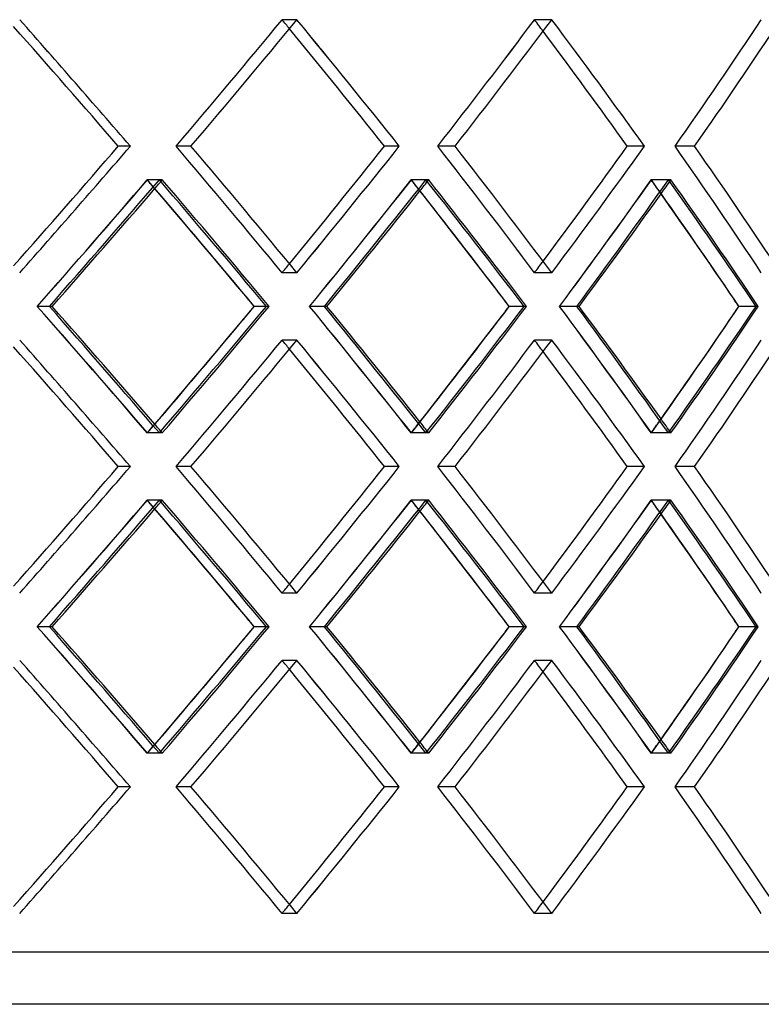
# Model space of a CAD drawing. Header units: millimetres. Extents: x -380 to 380, y -254 to 320.
# Tile 10 of 12: x 120 to 191, y -8 to 87. Entities that reach past the tile are written whole.
import ezdxf

# ---------------------------------------------------------------- set-up
doc = ezdxf.new("R2010")
doc.units = ezdxf.units.MM
doc.layers.add('HIDDEN', color=7, linetype='Continuous')
doc.layers.add('THICK', color=7, linetype='Continuous')

msp = doc.modelspace()

# ---------------------------------------------------------------- linework, layer by layer
at = {"layer": 'HIDDEN'}
for p, q in [((146.277, 86.769), (144.857, 86.769)), ((146.277, 86.769), (144.857, 86.769)), ((170.754, 86.769), (169.096, 86.769)), ((170.754, 86.769), (169.096, 86.769)), ((130.293, 74.617), (129.13, 74.617)), ((136.113, 74.617), (134.691, 74.617)), ((136.113, 74.617), (134.691, 74.617)), ((156.115, 74.617), (154.693, 74.617)), ((161.468, 74.617), (159.808, 74.617)), ((161.468, 74.617), (159.808, 74.617)), ((179.66, 74.617), (178, 74.617)), ((184.468, 74.617), (182.595, 74.617)), ((184.468, 74.617), (182.595, 74.617)), ((133.074, 71.386), (131.91, 71.386)), ((133.355, 71.386), (131.932, 71.386)), ((158.676, 71.386), (157.253, 71.386)), ((158.935, 71.386), (157.274, 71.386)), ((181.964, 71.386), (180.303, 71.386)), ((182.196, 71.386), (180.322, 71.386)), ((146.277, 62.464), (144.857, 62.464)), ((146.277, 62.464), (144.857, 62.464)), ((170.754, 62.464), (169.096, 62.464)), ((170.754, 62.464), (169.096, 62.464)), ((122.518, 59.233), (121.348, 59.233)), ((122.518, 59.233), (121.356, 59.233)), ((143.606, 59.233), (142.186, 59.233)), ((148.924, 59.233), (147.497, 59.233)), ((148.924, 59.233), (147.504, 59.233)), ((168.322, 59.233), (166.664, 59.233)), ((173.159, 59.233), (171.495, 59.233)), ((173.159, 59.233), (171.501, 59.233)), ((190.584, 59.233), (188.712, 59.233)), ((146.277, 56.002), (144.857, 56.002)), ((146.277, 56.002), (144.857, 56.002)), ((170.754, 56.002), (169.096, 56.002)), ((170.754, 56.002), (169.096, 56.002)), ((133.074, 47.081), (131.91, 47.081)), ((133.355, 47.081), (131.932, 47.081)), ((158.676, 47.081), (157.253, 47.081)), ((158.935, 47.081), (157.274, 47.081)), ((181.964, 47.081), (180.303, 47.081)), ((182.196, 47.081), (180.322, 47.081)), ((130.293, 43.85), (129.13, 43.85)), ((136.113, 43.85), (134.691, 43.85)), ((136.113, 43.85), (134.691, 43.85)), ((156.115, 43.85), (154.693, 43.85)), ((161.468, 43.85), (159.808, 43.85)), ((161.468, 43.85), (159.808, 43.85)), ((179.66, 43.85), (178, 43.85)), ((184.468, 43.85), (182.595, 43.85)), ((184.468, 43.85), (182.595, 43.85)), ((133.074, 40.619), (131.91, 40.619)), ((133.355, 40.619), (131.932, 40.619)), ((158.676, 40.619), (157.253, 40.619)), ((158.935, 40.619), (157.274, 40.619)), ((181.964, 40.619), (180.303, 40.619)), ((182.196, 40.619), (180.322, 40.619)), ((146.277, 31.698), (144.857, 31.698)), ((146.277, 31.698), (144.857, 31.698)), ((170.754, 31.698), (169.096, 31.698)), ((170.754, 31.698), (169.096, 31.698)), ((122.518, 28.467), (121.348, 28.467)), ((122.518, 28.467), (121.356, 28.467)), ((143.606, 28.467), (142.186, 28.467)), ((148.924, 28.467), (147.497, 28.467)), ((148.924, 28.467), (147.504, 28.467)), ((168.322, 28.467), (166.664, 28.467)), ((173.159, 28.467), (171.495, 28.467)), ((173.159, 28.467), (171.501, 28.467)), ((190.584, 28.467), (188.712, 28.467)), ((146.277, 25.236), (144.857, 25.236)), ((146.277, 25.236), (144.857, 25.236)), ((170.754, 25.236), (169.096, 25.236)), ((170.754, 25.236), (169.096, 25.236)), ((133.074, 16.314), (131.91, 16.314)), ((133.355, 16.314), (131.932, 16.314)), ((158.676, 16.314), (157.253, 16.314)), ((158.935, 16.314), (157.274, 16.314)), ((181.964, 16.314), (180.303, 16.314)), ((182.196, 16.314), (180.322, 16.314)), ((130.293, 13.083), (129.13, 13.083)), ((136.113, 13.083), (134.691, 13.083)), ((136.113, 13.083), (134.691, 13.083)), ((156.115, 13.083), (154.693, 13.083)), ((161.468, 13.083), (159.808, 13.083)), ((161.468, 13.083), (159.808, 13.083)), ((179.66, 13.083), (178, 13.083)), ((184.468, 13.083), (182.595, 13.083)), ((184.468, 13.083), (182.595, 13.083)), ((146.277, 0.931), (144.857, 0.931)), ((146.277, 0.931), (144.857, 0.931)), ((170.754, 0.931), (169.096, 0.931)), ((170.754, 0.931), (169.096, 0.931)), ((255, -2.8), (0, -2.8))]:
    msp.add_line(p, q, dxfattribs=at)
for centre, major_axis, ratio, start_param, end_param in [((0, 86.769), (-250.018, 250.018), 0.246478, -1.859668, -1.812457), ((0, 86.769), (-243.454, -243.454), 0.311613, 1.825199, 1.872873), ((0, 86.769), (243.454, 243.454), 0.311613, -1.316394, -1.26872), ((0, 86.769), (243.454, -243.454), 0.311613, 1.265337, 1.26872), ((0, 86.769), (-245.841, 245.841), 0.311613, -1.920083, -1.872873), ((0, 86.769), (-238.429, -238.429), 0.37925, 1.885614, 1.933288), ((0, 86.769), (238.429, 238.429), 0.37925, -1.255979, -1.208305), ((0, 86.769), (238.429, -238.429), 0.37925, 1.203962, 1.208305), ((0, 86.769), (-240.767, 240.767), 0.37925, -1.980498, -1.933288), ((0, 86.769), (-232.534, -232.534), 0.450063, 1.946029, 1.993703), ((0, 86.769), (232.534, 232.534), 0.450063, -1.195563, -1.14789), ((0, 62.464), (-250.018, -250.018), 0.246478, 1.812457, 1.859668), ((0, 62.464), (-243.454, 243.454), 0.311613, -1.872873, -1.825199), ((0, 62.464), (243.454, -243.454), 0.311613, 1.26872, 1.316394), ((0, 62.464), (-245.841, -245.841), 0.311613, 1.872873, 1.920083), ((0, 62.464), (-238.429, 238.429), 0.37925, -1.933288, -1.885614), ((0, 62.464), (238.429, -238.429), 0.37925, 1.208305, 1.255979), ((0, 62.464), (-240.767, -240.767), 0.37925, 1.933288, 1.980498), ((0, 62.464), (-232.534, 232.534), 0.450063, -1.993703, -1.946029), ((0, 62.464), (232.534, -232.534), 0.450063, 1.14789, 1.195563), ((0, 86.769), (-243.454, -243.454), 0.311613, 1.764679, 1.812509), ((0, 56.002), (247.59, 247.59), 0.246478, -1.316464, -1.268772), ((0, 86.769), (247.59, -247.59), 0.246478, 1.266105, 1.268772), ((0, 56.002), (-243.454, 243.454), 0.311613, -1.853843, -1.812509), ((0, 86.769), (-245.841, -245.841), 0.311613, 1.809816, 1.813096), ((0, 56.002), (-245.841, 245.841), 0.311613, -1.860324, -1.813096), ((0, 86.769), (-238.429, -238.429), 0.37925, 1.825094, 1.872924), ((0, 56.002), (243.454, 243.454), 0.311613, -1.256049, -1.208357), ((0, 86.769), (243.454, -243.454), 0.311613, 1.204813, 1.208357), ((0, 56.002), (-238.429, 238.429), 0.37925, -1.914258, -1.872924), ((0, 86.769), (-240.767, -240.767), 0.37925, 1.869362, 1.873511), ((0, 56.002), (-240.767, 240.767), 0.37925, -1.920739, -1.873511), ((0, 86.769), (-232.534, -232.534), 0.450063, 1.88551, 1.93334), ((0, 56.002), (238.429, 238.429), 0.37925, -1.195633, -1.147941), ((0, 86.769), (238.429, -238.429), 0.37925, 1.143337, 1.147941), ((0, 56.002), (-232.534, 232.534), 0.450063, -1.974673, -1.93334), ((0, 86.769), (-234.814, -234.814), 0.450063, 1.928726, 1.933926), ((0, 56.002), (-234.814, 234.814), 0.450063, -1.981155, -1.933926), ((0, 62.464), (238.429, 238.429), 0.37925, -1.208305, -1.203962), ((0, 62.464), (243.454, 243.454), 0.311613, -1.26872, -1.265337), ((0, 31.698), (-243.454, 243.454), 0.311613, -1.812509, -1.764679), ((0, 62.464), (247.59, -247.59), 0.246478, 1.268772, 1.316464), ((0, 62.464), (-245.841, -245.841), 0.311613, 1.813096, 1.860324), ((0, 31.698), (-238.429, 238.429), 0.37925, -1.872924, -1.825094), ((0, 62.464), (243.454, -243.454), 0.311613, 1.208357, 1.256049), ((0, 62.464), (-240.767, -240.767), 0.37925, 1.873511, 1.920739), ((0, 31.698), (-232.534, 232.534), 0.450063, -1.93334, -1.88551), ((0, 62.464), (238.429, -238.429), 0.37925, 1.147941, 1.195633), ((0, 62.464), (-234.814, -234.814), 0.450063, 1.933926, 1.981155), ((0, 62.464), (-243.454, -243.454), 0.311613, 1.812509, 1.853843), ((0, 62.464), (-238.429, -238.429), 0.37925, 1.872924, 1.914258), ((0, 62.464), (-232.534, -232.534), 0.450063, 1.93334, 1.974673), ((0, 56.002), (-250.018, 250.018), 0.246478, -1.859668, -1.812457), ((0, 56.002), (-243.454, -243.454), 0.311613, 1.825199, 1.872873), ((0, 56.002), (243.454, 243.454), 0.311613, -1.316394, -1.26872), ((0, 56.002), (243.454, -243.454), 0.311613, 1.265337, 1.26872), ((0, 56.002), (-245.841, 245.841), 0.311613, -1.920083, -1.872873), ((0, 56.002), (-238.429, -238.429), 0.37925, 1.885614, 1.933288), ((0, 56.002), (238.429, 238.429), 0.37925, -1.255979, -1.208305), ((0, 56.002), (238.429, -238.429), 0.37925, 1.203962, 1.208305), ((0, 56.002), (-240.767, 240.767), 0.37925, -1.980498, -1.933288), ((0, 56.002), (-232.534, -232.534), 0.450063, 1.946029, 1.993703), ((0, 56.002), (232.534, 232.534), 0.450063, -1.195563, -1.14789), ((0, 31.698), (238.429, 238.429), 0.37925, -1.147941, -1.143337), ((0, 31.698), (-234.814, 234.814), 0.450063, -1.933926, -1.928726), ((0, 31.698), (247.59, 247.59), 0.246478, -1.268772, -1.266105), ((0, 31.698), (-245.841, 245.841), 0.311613, -1.813096, -1.809816), ((0, 31.698), (243.454, 243.454), 0.311613, -1.208357, -1.204813), ((0, 31.698), (-240.767, 240.767), 0.37925, -1.873511, -1.869362), ((0, 31.698), (-250.018, -250.018), 0.246478, 1.812457, 1.859668), ((0, 31.698), (-243.454, 243.454), 0.311613, -1.872873, -1.825199), ((0, 31.698), (243.454, -243.454), 0.311613, 1.26872, 1.316394), ((0, 31.698), (-245.841, -245.841), 0.311613, 1.872873, 1.920083), ((0, 31.698), (-238.429, 238.429), 0.37925, -1.933288, -1.885614), ((0, 31.698), (238.429, -238.429), 0.37925, 1.208305, 1.255979), ((0, 31.698), (-240.767, -240.767), 0.37925, 1.933288, 1.980498), ((0, 31.698), (-232.534, 232.534), 0.450063, -1.993703, -1.946029), ((0, 31.698), (232.534, -232.534), 0.450063, 1.14789, 1.195563), ((0, 56.002), (-243.454, -243.454), 0.311613, 1.764679, 1.812509), ((0, 25.236), (247.59, 247.59), 0.246478, -1.316464, -1.268772), ((0, 56.002), (247.59, -247.59), 0.246478, 1.266105, 1.268772), ((0, 25.236), (-243.454, 243.454), 0.311613, -1.853843, -1.812509), ((0, 56.002), (-245.841, -245.841), 0.311613, 1.809816, 1.813096), ((0, 25.236), (-245.841, 245.841), 0.311613, -1.860324, -1.813096), ((0, 56.002), (-238.429, -238.429), 0.37925, 1.825094, 1.872924), ((0, 25.236), (243.454, 243.454), 0.311613, -1.256049, -1.208357), ((0, 56.002), (243.454, -243.454), 0.311613, 1.204813, 1.208357), ((0, 25.236), (-238.429, 238.429), 0.37925, -1.914258, -1.872924), ((0, 56.002), (-240.767, -240.767), 0.37925, 1.869362, 1.873511), ((0, 25.236), (-240.767, 240.767), 0.37925, -1.920739, -1.873511), ((0, 56.002), (-232.534, -232.534), 0.450063, 1.88551, 1.93334), ((0, 25.236), (238.429, 238.429), 0.37925, -1.195633, -1.147941), ((0, 56.002), (238.429, -238.429), 0.37925, 1.143337, 1.147941), ((0, 25.236), (-232.534, 232.534), 0.450063, -1.974673, -1.93334), ((0, 56.002), (-234.814, -234.814), 0.450063, 1.928726, 1.933926), ((0, 25.236), (-234.814, 234.814), 0.450063, -1.981155, -1.933926), ((0, 31.698), (243.454, 243.454), 0.311613, -1.26872, -1.265337), ((0, 31.698), (238.429, 238.429), 0.37925, -1.208305, -1.203962), ((0, 0.931), (-243.454, 243.454), 0.311613, -1.812509, -1.764679), ((0, 31.698), (247.59, -247.59), 0.246478, 1.268772, 1.316464), ((0, 31.698), (-245.841, -245.841), 0.311613, 1.813096, 1.860324), ((0, 0.931), (-238.429, 238.429), 0.37925, -1.872924, -1.825094), ((0, 31.698), (243.454, -243.454), 0.311613, 1.208357, 1.256049), ((0, 31.698), (-240.767, -240.767), 0.37925, 1.873511, 1.920739), ((0, 0.931), (-232.534, 232.534), 0.450063, -1.93334, -1.88551), ((0, 31.698), (238.429, -238.429), 0.37925, 1.147941, 1.195633), ((0, 31.698), (-234.814, -234.814), 0.450063, 1.933926, 1.981155), ((0, 31.698), (-243.454, -243.454), 0.311613, 1.812509, 1.853843), ((0, 31.698), (-238.429, -238.429), 0.37925, 1.872924, 1.914258), ((0, 31.698), (-232.534, -232.534), 0.450063, 1.93334, 1.974673), ((0, 25.236), (-250.018, 250.018), 0.246478, -1.859668, -1.812457), ((0, 25.236), (-243.454, -243.454), 0.311613, 1.825199, 1.872873), ((0, 25.236), (243.454, 243.454), 0.311613, -1.316394, -1.26872), ((0, 25.236), (243.454, -243.454), 0.311613, 1.265337, 1.26872), ((0, 25.236), (-245.841, 245.841), 0.311613, -1.920083, -1.872873), ((0, 25.236), (-238.429, -238.429), 0.37925, 1.885614, 1.933288), ((0, 25.236), (238.429, 238.429), 0.37925, -1.255979, -1.208305), ((0, 25.236), (238.429, -238.429), 0.37925, 1.203962, 1.208305), ((0, 25.236), (-240.767, 240.767), 0.37925, -1.980498, -1.933288), ((0, 25.236), (-232.534, -232.534), 0.450063, 1.946029, 1.993703), ((0, 25.236), (232.534, 232.534), 0.450063, -1.195563, -1.14789), ((0, 0.931), (-245.841, 245.841), 0.311613, -1.813096, -1.809816), ((0, 0.931), (243.454, 243.454), 0.311613, -1.208357, -1.204813), ((0, 0.931), (-240.767, 240.767), 0.37925, -1.873511, -1.869362), ((0, 0.931), (238.429, 238.429), 0.37925, -1.147941, -1.143337), ((0, 0.931), (-234.814, 234.814), 0.450063, -1.933926, -1.928726), ((0, 0.931), (247.59, 247.59), 0.246478, -1.268772, -1.266105), ((0, 0.931), (-250.018, -250.018), 0.246478, 1.812457, 1.859668), ((0, 0.931), (-243.454, 243.454), 0.311613, -1.872873, -1.825199), ((0, 0.931), (243.454, -243.454), 0.311613, 1.26872, 1.316394), ((0, 0.931), (-245.841, -245.841), 0.311613, 1.872873, 1.920083), ((0, 0.931), (-238.429, 238.429), 0.37925, -1.933288, -1.885614), ((0, 0.931), (238.429, -238.429), 0.37925, 1.208305, 1.255979), ((0, 0.931), (-240.767, -240.767), 0.37925, 1.933288, 1.980498), ((0, 0.931), (-232.534, 232.534), 0.450063, -1.993703, -1.946029), ((0, 0.931), (232.534, -232.534), 0.450063, 1.14789, 1.195563), ((0, 0.931), (238.429, 238.429), 0.37925, -1.208305, -1.203962), ((0, 0.931), (243.454, 243.454), 0.311613, -1.26872, -1.265337)]:
    msp.add_ellipse(centre, major_axis=major_axis, ratio=ratio, start_param=start_param, end_param=end_param, dxfattribs=at)
at = {"layer": 'THICK'}
for p, q in [((130.293, 74.617), (129.13, 74.617)), ((156.115, 74.617), (154.693, 74.617)), ((179.66, 74.617), (178, 74.617)), ((122.777, 59.233), (122.518, 59.233)), ((143.362, 59.233), (142.193, 59.233)), ((149.164, 59.233), (148.924, 59.233)), ((168.099, 59.233), (166.671, 59.233)), ((173.377, 59.233), (173.159, 59.233)), ((190.386, 59.233), (188.718, 59.233)), ((130.293, 43.85), (129.13, 43.85)), ((156.115, 43.85), (154.693, 43.85)), ((179.66, 43.85), (178, 43.85)), ((122.777, 28.467), (122.518, 28.467)), ((143.362, 28.467), (142.193, 28.467)), ((149.164, 28.467), (148.924, 28.467)), ((168.099, 28.467), (166.671, 28.467)), ((173.377, 28.467), (173.159, 28.467)), ((190.386, 28.467), (188.718, 28.467)), ((130.293, 13.083), (129.13, 13.083)), ((156.115, 13.083), (154.693, 13.083)), ((179.66, 13.083), (178, 13.083)), ((257.5, -7.8), (0, -7.8))]:
    msp.add_line(p, q, dxfattribs=at)
for centre, major_axis, ratio, start_param, end_param in [((0, 86.769), (247.59, -247.59), 0.246478, 1.281462, 1.326563), ((0, 86.769), (250.018, -250.018), 0.246478, 1.281925, 1.329135), ((0, 86.769), (245.841, 245.841), 0.311613, -1.315931, -1.26872), ((0, 86.769), (245.841, -245.841), 0.311613, 1.22151, 1.26872), ((0, 86.769), (240.767, 240.767), 0.37925, -1.255515, -1.208305), ((0, 86.769), (240.767, -240.767), 0.37925, 1.161094, 1.208305), ((0, 86.769), (234.814, 234.814), 0.450063, -1.1951, -1.14789), ((0, 86.769), (243.454, -243.454), 0.311613, 1.221046, 1.265337), ((0, 86.769), (238.429, -238.429), 0.37925, 1.160631, 1.203962), ((0, 62.464), (247.59, 247.59), 0.246478, -1.326563, -1.281462), ((0, 62.464), (250.018, 250.018), 0.246478, -1.329135, -1.281925), ((0, 62.464), (245.841, -245.841), 0.311613, 1.26872, 1.315931), ((0, 62.464), (243.454, 243.454), 0.311613, -1.265337, -1.221046), ((0, 62.464), (245.841, 245.841), 0.311613, -1.26872, -1.22151), ((0, 62.464), (240.767, -240.767), 0.37925, 1.208305, 1.255515), ((0, 62.464), (238.429, 238.429), 0.37925, -1.203962, -1.160631), ((0, 62.464), (240.767, 240.767), 0.37925, -1.208305, -1.161094), ((0, 62.464), (234.814, -234.814), 0.450063, 1.14789, 1.1951), ((0, 56.002), (250.018, 250.018), 0.246478, -1.316587, -1.269359), ((0, 86.769), (250.018, -250.018), 0.246478, 1.221996, 1.269359), ((0, 56.002), (245.841, 245.841), 0.311613, -1.256172, -1.208943), ((0, 86.769), (245.841, -245.841), 0.311613, 1.161581, 1.208943), ((0, 56.002), (240.767, 240.767), 0.37925, -1.195756, -1.148528), ((0, 86.769), (240.767, -240.767), 0.37925, 1.101166, 1.148528), ((0, 86.769), (-245.841, -245.841), 0.311613, 1.765734, 1.809816), ((0, 86.769), (247.59, -247.59), 0.246478, 1.220942, 1.266105), ((0, 86.769), (-240.767, -240.767), 0.37925, 1.826149, 1.869362), ((0, 86.769), (243.454, -243.454), 0.311613, 1.160527, 1.204813), ((0, 86.769), (-234.814, -234.814), 0.450063, 1.886564, 1.928726), ((0, 86.769), (238.429, -238.429), 0.37925, 1.100111, 1.143337), ((0, 56.002), (-243.454, 243.454), 0.311613, -1.860201, -1.853843), ((0, 56.002), (-238.429, 238.429), 0.37925, -1.920616, -1.914258), ((0, 56.002), (-232.534, 232.534), 0.450063, -1.981032, -1.974673), ((0, 62.464), (250.018, -250.018), 0.246478, 1.269359, 1.316587), ((0, 31.698), (-245.841, 245.841), 0.311613, -1.809816, -1.765734), ((0, 31.698), (247.59, 247.59), 0.246478, -1.266105, -1.220942), ((0, 31.698), (250.018, 250.018), 0.246478, -1.269359, -1.221996), ((0, 62.464), (-243.454, -243.454), 0.311613, 1.853843, 1.860201), ((0, 62.464), (245.841, -245.841), 0.311613, 1.208943, 1.256172), ((0, 31.698), (-240.767, 240.767), 0.37925, -1.869362, -1.826149), ((0, 31.698), (243.454, 243.454), 0.311613, -1.204813, -1.160527), ((0, 31.698), (245.841, 245.841), 0.311613, -1.208943, -1.161581), ((0, 62.464), (-238.429, -238.429), 0.37925, 1.914258, 1.920616), ((0, 62.464), (240.767, -240.767), 0.37925, 1.148528, 1.195756), ((0, 31.698), (-234.814, 234.814), 0.450063, -1.928726, -1.886564), ((0, 31.698), (238.429, 238.429), 0.37925, -1.143337, -1.100111), ((0, 31.698), (240.767, 240.767), 0.37925, -1.148528, -1.101166), ((0, 62.464), (-232.534, -232.534), 0.450063, 1.974673, 1.981032), ((0, 56.002), (250.018, -250.018), 0.246478, 1.281925, 1.329135), ((0, 56.002), (245.841, 245.841), 0.311613, -1.315931, -1.26872), ((0, 56.002), (245.841, -245.841), 0.311613, 1.22151, 1.26872), ((0, 56.002), (240.767, 240.767), 0.37925, -1.255515, -1.208305), ((0, 56.002), (240.767, -240.767), 0.37925, 1.161094, 1.208305), ((0, 56.002), (234.814, 234.814), 0.450063, -1.1951, -1.14789), ((0, 56.002), (247.59, -247.59), 0.246478, 1.281462, 1.326563), ((0, 56.002), (243.454, -243.454), 0.311613, 1.221046, 1.265337), ((0, 56.002), (238.429, -238.429), 0.37925, 1.160631, 1.203962), ((0, 31.698), (247.59, 247.59), 0.246478, -1.326563, -1.281462), ((0, 31.698), (250.018, 250.018), 0.246478, -1.329135, -1.281925), ((0, 31.698), (245.841, -245.841), 0.311613, 1.26872, 1.315931), ((0, 31.698), (243.454, 243.454), 0.311613, -1.265337, -1.221046), ((0, 31.698), (245.841, 245.841), 0.311613, -1.26872, -1.22151), ((0, 31.698), (240.767, -240.767), 0.37925, 1.208305, 1.255515), ((0, 31.698), (238.429, 238.429), 0.37925, -1.203962, -1.160631), ((0, 31.698), (240.767, 240.767), 0.37925, -1.208305, -1.161094), ((0, 31.698), (234.814, -234.814), 0.450063, 1.14789, 1.1951), ((0, 25.236), (250.018, 250.018), 0.246478, -1.316587, -1.269359), ((0, 56.002), (-245.841, -245.841), 0.311613, 1.765734, 1.809816), ((0, 56.002), (247.59, -247.59), 0.246478, 1.220942, 1.266105), ((0, 56.002), (250.018, -250.018), 0.246478, 1.221996, 1.269359), ((0, 25.236), (245.841, 245.841), 0.311613, -1.256172, -1.208943), ((0, 56.002), (245.841, -245.841), 0.311613, 1.161581, 1.208943), ((0, 25.236), (240.767, 240.767), 0.37925, -1.195756, -1.148528), ((0, 56.002), (240.767, -240.767), 0.37925, 1.101166, 1.148528), ((0, 56.002), (-240.767, -240.767), 0.37925, 1.826149, 1.869362), ((0, 56.002), (243.454, -243.454), 0.311613, 1.160527, 1.204813), ((0, 56.002), (-234.814, -234.814), 0.450063, 1.886564, 1.928726), ((0, 56.002), (238.429, -238.429), 0.37925, 1.100111, 1.143337), ((0, 25.236), (-243.454, 243.454), 0.311613, -1.860201, -1.853843), ((0, 25.236), (-238.429, 238.429), 0.37925, -1.920616, -1.914258), ((0, 25.236), (-232.534, 232.534), 0.450063, -1.981032, -1.974673), ((0, 31.698), (250.018, -250.018), 0.246478, 1.269359, 1.316587), ((0, 0.931), (-245.841, 245.841), 0.311613, -1.809816, -1.765734), ((0, 0.931), (247.59, 247.59), 0.246478, -1.266105, -1.220942), ((0, 0.931), (250.018, 250.018), 0.246478, -1.269359, -1.221996), ((0, 31.698), (-243.454, -243.454), 0.311613, 1.853843, 1.860201), ((0, 31.698), (245.841, -245.841), 0.311613, 1.208943, 1.256172), ((0, 0.931), (-240.767, 240.767), 0.37925, -1.869362, -1.826149), ((0, 0.931), (243.454, 243.454), 0.311613, -1.204813, -1.160527), ((0, 0.931), (245.841, 245.841), 0.311613, -1.208943, -1.161581), ((0, 31.698), (-238.429, -238.429), 0.37925, 1.914258, 1.920616), ((0, 31.698), (240.767, -240.767), 0.37925, 1.148528, 1.195756), ((0, 0.931), (-234.814, 234.814), 0.450063, -1.928726, -1.886564), ((0, 0.931), (238.429, 238.429), 0.37925, -1.143337, -1.100111), ((0, 0.931), (240.767, 240.767), 0.37925, -1.148528, -1.101166), ((0, 31.698), (-232.534, -232.534), 0.450063, 1.974673, 1.981032), ((0, 25.236), (250.018, -250.018), 0.246478, 1.281925, 1.329135), ((0, 25.236), (245.841, 245.841), 0.311613, -1.315931, -1.26872), ((0, 25.236), (245.841, -245.841), 0.311613, 1.22151, 1.26872), ((0, 25.236), (240.767, 240.767), 0.37925, -1.255515, -1.208305), ((0, 25.236), (240.767, -240.767), 0.37925, 1.161094, 1.208305), ((0, 25.236), (234.814, 234.814), 0.450063, -1.1951, -1.14789), ((0, 25.236), (247.59, -247.59), 0.246478, 1.281462, 1.326563), ((0, 25.236), (243.454, -243.454), 0.311613, 1.221046, 1.265337), ((0, 25.236), (238.429, -238.429), 0.37925, 1.160631, 1.203962), ((0, 0.931), (247.59, 247.59), 0.246478, -1.326563, -1.281462), ((0, 0.931), (250.018, 250.018), 0.246478, -1.329135, -1.281925), ((0, 0.931), (245.841, -245.841), 0.311613, 1.26872, 1.315931), ((0, 0.931), (243.454, 243.454), 0.311613, -1.265337, -1.221046), ((0, 0.931), (245.841, 245.841), 0.311613, -1.26872, -1.22151), ((0, 0.931), (240.767, -240.767), 0.37925, 1.208305, 1.255515), ((0, 0.931), (238.429, 238.429), 0.37925, -1.203962, -1.160631), ((0, 0.931), (240.767, 240.767), 0.37925, -1.208305, -1.161094), ((0, 0.931), (234.814, -234.814), 0.450063, 1.14789, 1.1951)]:
    msp.add_ellipse(centre, major_axis=major_axis, ratio=ratio, start_param=start_param, end_param=end_param, dxfattribs=at)

doc.saveas('drawing.dxf')
